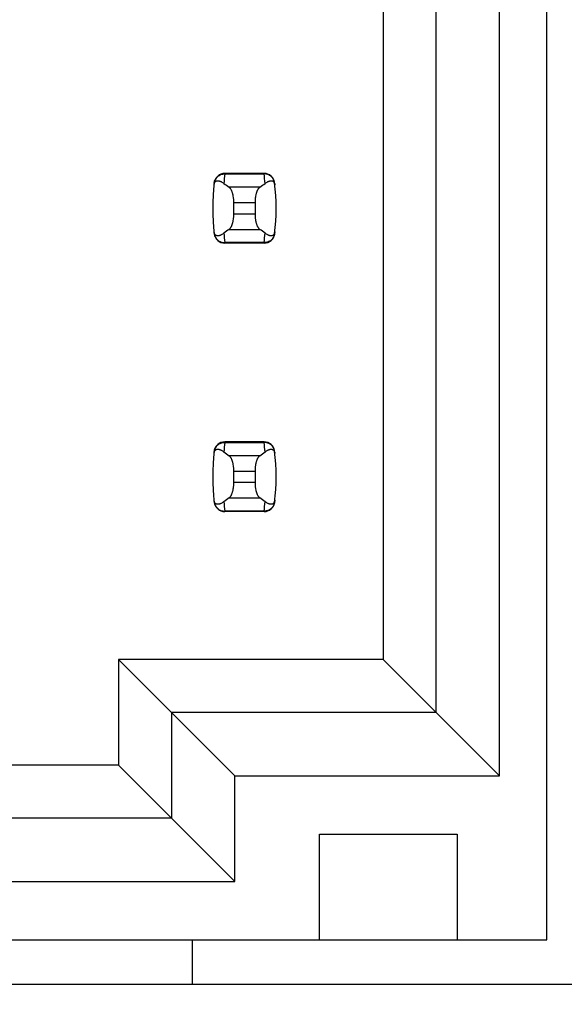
# Model space of a CAD drawing. Header units: inches. Extents: x 0 to 34, y 0 to 22.
# Tile 8 of 53: x 8.772 to 9.177, y 8.071 to 8.805. Entities that reach past the tile are written whole.
import ezdxf

# ---------------------------------------------------------------- set-up
doc = ezdxf.new("R2010")
doc.units = ezdxf.units.IN
doc.header["$LTSCALE"] = 1.87
doc.header["$MEASUREMENT"] = 0
doc.layers.get('0').update_dxf_attribs({"linetype": 'CONTINUOUS'})
doc.layers.add('DIMENSIONS', color=7, linetype='CONTINUOUS')
doc.styles.get("Standard").update_dxf_attribs({"font": 'txt', "width": 0.8})
doc.dimstyles.new('DIMSTYLE_1', dxfattribs={"dimtxt": 0.125, "dimasz": 0.18, "dimexe": 0.18, "dimexo": 0.0625, "dimgap": 0.09, "dimtad": 0, "dimtih": 1, "dimtoh": 1, "dimdec": 3, "dimlfac": 0.5, "dimzin": 4, "dimdsep": 46, "dimtxsty": 'STANDARD', "dimblk": '_FILLED', "dimblk1": '_FILLED', "dimblk2": '_FILLED', "dimcen": 0.09, "dimadec": 0, "dimazin": 0, "dimtp": 0.01, "dimtm": 0.01, "dimtfac": 1, "dimtdec": 3, "dimtofl": 0, "dimtmove": 0, "dimatfit": 3, "dimldrblk": '_FILLED', "dimfxl": 1, "dimtolj": 1, "dimtzin": 4, "dimarcsym": 0})

# ---------------------------------------------------------------- blocks, each defined once
blk = doc.blocks.new('*D17')
at = {"layer": 'DIMENSIONS', "color": 2, "linetype": 'CONTINUOUS'}
blk.add_line((9.19008, 8.02395), (9.19008, 5.81295), dxfattribs=at)
at = {"layer": 'DIMENSIONS', "color": 2, "linetype": 'CONTINUOUS', "insert": (9.12758, 5.75045), "char_height": 0.125, "width": 1.125, "attachment_point": 3, "rotation": 90, "line_spacing_factor": 0.9}
blk.add_mtext('.241{\\Ftxt.shx;\\W1.000000;\\H0.125000; }[6.12]', dxfattribs=at)
blk = doc.blocks.new('_FILLED')
at = {"color": 0, "linetype": 'BYBLOCK'}
blk.add_solid([(0, 0), (-1, 0.1736), (-1, -0.1736)], dxfattribs=at)

msp = doc.modelspace()

# ---------------------------------------------------------------- linework, layer by layer
at = {"color": 7, "linetype": 'CONTINUOUS'}
for p, q in [((9.16431, 8.11957), (9.16431, 15.00934)), ((9.04226, 9.48335), (9.04226, 8.32823)), ((9.08163, 9.48335), (9.08163, 8.28886)), ((9.12887, 8.24162), (9.12887, 9.48335)), ((8.92446, 8.69044), (8.92444, 8.69003)), ((8.92444, 8.69003), (8.95377, 8.69003)), ((8.95376, 8.69044), (8.92446, 8.69044)), ((8.95377, 8.69003), (8.95376, 8.69044)), ((8.95047, 8.68012), (8.92775, 8.68012)), ((8.93123, 8.66872), (8.94698, 8.66872)), ((8.93123, 8.66019), (8.93123, 8.66872)), ((8.94698, 8.66872), (8.94698, 8.66019)), ((8.94698, 8.66019), (8.93123, 8.66019)), ((8.92775, 8.64878), (8.95047, 8.64878)), ((8.95377, 8.63887), (8.92444, 8.63887)), ((8.92444, 8.63887), (8.92446, 8.63847)), ((8.95376, 8.63847), (8.92446, 8.63847)), ((8.95376, 8.63847), (8.95377, 8.63887)), ((8.92446, 8.49044), (8.92444, 8.49003)), ((8.92444, 8.49003), (8.95377, 8.49003)), ((8.95376, 8.49044), (8.92446, 8.49044)), ((8.95377, 8.49003), (8.95376, 8.49044)), ((8.95047, 8.48012), (8.92775, 8.48012)), ((8.93123, 8.46872), (8.94698, 8.46872)), ((8.93123, 8.46019), (8.93123, 8.46872)), ((8.94698, 8.46872), (8.94698, 8.46019)), ((8.94698, 8.46019), (8.93123, 8.46019)), ((8.92775, 8.44878), (8.95047, 8.44878)), ((8.95377, 8.43887), (8.92444, 8.43887)), ((8.92444, 8.43887), (8.92446, 8.43847)), ((8.95376, 8.43847), (8.92446, 8.43847)), ((8.95376, 8.43847), (8.95377, 8.43887)), ((9.04226, 8.32823), (8.84541, 8.32823)), ((8.93202, 8.24162), (8.84541, 8.32823)), ((8.84541, 8.32823), (8.84541, 8.24949)), ((9.12887, 8.24162), (9.04226, 8.32823)), ((9.08163, 8.28886), (8.88478, 8.28886)), ((8.88478, 8.28886), (8.88478, 8.21012)), ((8.84541, 8.24949), (8.43596, 8.24949)), ((8.93202, 8.16288), (8.84541, 8.24949)), ((8.93202, 8.24162), (9.12887, 8.24162)), ((8.93202, 8.16288), (8.93202, 8.24162)), ((8.88478, 8.21012), (8.39659, 8.21012)), ((8.99501, 8.19831), (9.09738, 8.19831)), ((8.99501, 8.11957), (8.99501, 8.19831)), ((9.09738, 8.19831), (9.09738, 8.11957)), ((8.34934, 8.16288), (8.93202, 8.16288)), ((8.31391, 8.11957), (9.16431, 8.11957)), ((8.90053, 8.08645), (8.90053, 8.11957)), ((8.27408, 8.08645), (9.19008, 8.08645))]:
    msp.add_line(p, q, dxfattribs=at)
for centre, radius, start, end in [((8.92446, 8.68256), 0.00787, 90, 173.04714), ((9.07297, 8.67206), 0.14961, 173.09895, 175.79453), ((8.95376, 8.68256), 0.00787, 6.95286, 90), ((8.80524, 8.67206), 0.14961, 4.20547, 6.90106), ((9.07297, 8.66445), 0.15748, 173.04714, 186.95286), ((8.80525, 8.66445), 0.15748, 353.04714, 6.95286), ((8.92446, 8.64634), 0.00787, 186.95286, 270), ((9.07297, 8.65685), 0.14961, 184.20547, 186.90106), ((8.95376, 8.64634), 0.00787, 270, 353.04714), ((8.80524, 8.65685), 0.14961, 353.09895, 355.79453), ((8.92446, 8.48256), 0.00787, 90, 173.04714), ((9.07297, 8.47206), 0.14961, 173.09895, 175.79453), ((8.95376, 8.48256), 0.00787, 6.95286, 90), ((8.80524, 8.47206), 0.14961, 4.20547, 6.90106), ((9.07297, 8.46445), 0.15748, 173.04714, 186.95286), ((8.80525, 8.46445), 0.15748, 353.04714, 6.95286), ((8.92446, 8.44634), 0.00787, 186.95286, 270), ((9.07297, 8.45685), 0.14961, 184.20547, 186.90106), ((8.95376, 8.44634), 0.00787, 270, 353.04714), ((8.80524, 8.45685), 0.14961, 353.09895, 355.79453)]:
    msp.add_arc(centre, radius, start, end, dxfattribs=at)
for centre, start_param, end_param in [((9.29525, 8.71797), -2.804032, -2.774684), ((8.58297, 8.71797), -0.366909, -0.33756), ((9.29525, 8.61094), 2.774684, 2.804032), ((8.58297, 8.61094), 0.33756, 0.366909), ((9.29525, 8.51797), -2.804032, -2.774684), ((8.58297, 8.51797), -0.366909, -0.33756), ((9.29525, 8.41094), 2.774684, 2.804032), ((8.58297, 8.41094), 0.33756, 0.366909)]:
    msp.add_ellipse(centre, major_axis=(0.3937, 0), ratio=0.267949, start_param=start_param, end_param=end_param, dxfattribs=at)
for points, knots in [([(8.91646, 8.68193), (8.91648, 8.68215), (8.91655, 8.68257), (8.91674, 8.68324), (8.917, 8.68377), (8.9173, 8.68417), (8.91752, 8.68438), (8.91774, 8.68456), (8.91803, 8.68473), (8.91841, 8.68489), (8.91888, 8.68498), (8.91935, 8.68499), (8.91983, 8.68495), (8.92031, 8.68485), (8.92079, 8.68471), (8.92128, 8.68452), (8.92194, 8.68422), (8.92279, 8.68373), (8.92344, 8.68328), (8.92376, 8.68303)], [0, 0, 0, 0, 0.071006, 0.129799, 0.218638, 0.253906, 0.285388, 0.314234, 0.341262, 0.392021, 0.44087, 0.489522, 0.538946, 0.589704, 0.642132, 0.696441, 0.752768, 0.871825, 1, 1, 1, 1]), ([(8.91663, 8.68338), (8.91668, 8.68383), (8.91688, 8.68474), (8.91743, 8.68602), (8.9182, 8.68718), (8.91919, 8.68819), (8.92034, 8.689), (8.92163, 8.6896), (8.92302, 8.68996), (8.92397, 8.69004), (8.92444, 8.69003)], [0, 0, 0, 0, 0.123003, 0.246291, 0.370116, 0.494653, 0.619981, 0.746077, 0.872817, 1, 1, 1, 1]), ([(8.96159, 8.68338), (8.96153, 8.68383), (8.96134, 8.68474), (8.96079, 8.68602), (8.96001, 8.68718), (8.95903, 8.68819), (8.95787, 8.689), (8.95658, 8.6896), (8.9552, 8.68996), (8.95425, 8.69004), (8.95377, 8.69003)], [0, 0, 0, 0, 0.123003, 0.246291, 0.370116, 0.494653, 0.619981, 0.746077, 0.872817, 1, 1, 1, 1]), ([(8.95445, 8.68303), (8.95478, 8.68328), (8.95543, 8.68373), (8.95627, 8.68422), (8.95694, 8.68452), (8.95743, 8.68471), (8.95791, 8.68485), (8.95839, 8.68495), (8.95887, 8.68499), (8.95934, 8.68498), (8.9598, 8.68489), (8.96018, 8.68473), (8.96048, 8.68456), (8.9607, 8.68438), (8.96091, 8.68417), (8.96122, 8.68377), (8.96147, 8.68324), (8.96167, 8.68257), (8.96173, 8.68215), (8.96176, 8.68193)], [0, 0, 0, 0, 0.128175, 0.247232, 0.303559, 0.357868, 0.410296, 0.461054, 0.510478, 0.55913, 0.607979, 0.658738, 0.685766, 0.714612, 0.746094, 0.781362, 0.870201, 0.928994, 1, 1, 1, 1]), ([(8.93123, 8.66872), (8.93123, 8.66938), (8.9312, 8.67036), (8.93109, 8.67166), (8.93093, 8.6729), (8.93072, 8.6741), (8.93044, 8.67523), (8.93021, 8.67601), (8.92996, 8.67674), (8.92969, 8.67742), (8.9294, 8.67803), (8.92909, 8.67859), (8.92878, 8.67907), (8.92845, 8.67949), (8.92811, 8.67984), (8.92787, 8.68004), (8.92775, 8.68012)], [0, 0, 0, 0, 0.161727, 0.24118, 0.31897, 0.467608, 0.537656, 0.604387, 0.667531, 0.726879, 0.782283, 0.833661, 0.881, 0.924368, 0.96394, 1, 1, 1, 1]), ([(8.95047, 8.68012), (8.95035, 8.68004), (8.95011, 8.67984), (8.94977, 8.67949), (8.94944, 8.67907), (8.94912, 8.67859), (8.94882, 8.67803), (8.94853, 8.67742), (8.94826, 8.67674), (8.94801, 8.67601), (8.94778, 8.67523), (8.9475, 8.6741), (8.94728, 8.6729), (8.94713, 8.67166), (8.94702, 8.67036), (8.94698, 8.66938), (8.94698, 8.66872)], [0, 0, 0, 0, 0.03606, 0.075632, 0.119, 0.166339, 0.217717, 0.273121, 0.332469, 0.395614, 0.462344, 0.532392, 0.68103, 0.75882, 0.838273, 1, 1, 1, 1]), ([(8.92775, 8.64878), (8.92787, 8.64887), (8.92811, 8.64906), (8.92845, 8.64941), (8.92878, 8.64983), (8.92909, 8.65032), (8.9294, 8.65087), (8.92969, 8.65149), (8.92996, 8.65216), (8.93021, 8.65289), (8.93044, 8.65368), (8.93072, 8.65481), (8.93093, 8.656), (8.93109, 8.65725), (8.9312, 8.65854), (8.93123, 8.65953), (8.93123, 8.66019)], [0, 0, 0, 0, 0.03606, 0.075632, 0.119, 0.166339, 0.217717, 0.273121, 0.332469, 0.395614, 0.462344, 0.532392, 0.68103, 0.75882, 0.838273, 1, 1, 1, 1]), ([(8.94698, 8.66019), (8.94698, 8.65953), (8.94702, 8.65854), (8.94713, 8.65725), (8.94728, 8.656), (8.9475, 8.65481), (8.94778, 8.65368), (8.94801, 8.65289), (8.94826, 8.65216), (8.94853, 8.65149), (8.94882, 8.65087), (8.94912, 8.65032), (8.94944, 8.64983), (8.94977, 8.64941), (8.95011, 8.64906), (8.95035, 8.64887), (8.95047, 8.64878)], [0, 0, 0, 0, 0.161727, 0.24118, 0.31897, 0.467608, 0.537656, 0.604387, 0.667531, 0.726879, 0.782283, 0.833661, 0.881, 0.924368, 0.96394, 1, 1, 1, 1]), ([(8.92376, 8.64588), (8.92344, 8.64563), (8.92279, 8.64517), (8.92194, 8.64469), (8.92128, 8.64438), (8.92079, 8.6442), (8.92031, 8.64405), (8.91983, 8.64396), (8.91935, 8.64391), (8.91888, 8.64393), (8.91841, 8.64402), (8.91803, 8.64417), (8.91774, 8.64435), (8.91752, 8.64452), (8.9173, 8.64474), (8.917, 8.64513), (8.91674, 8.64567), (8.91655, 8.64634), (8.91648, 8.64675), (8.91646, 8.64698)], [0, 0, 0, 0, 0.128175, 0.247232, 0.303559, 0.357868, 0.410296, 0.461054, 0.510478, 0.55913, 0.607979, 0.658738, 0.685766, 0.714612, 0.746094, 0.781362, 0.870201, 0.928994, 1, 1, 1, 1]), ([(8.91663, 8.64553), (8.91668, 8.64507), (8.91688, 8.64417), (8.91743, 8.64289), (8.9182, 8.64172), (8.91919, 8.64072), (8.92034, 8.6399), (8.92163, 8.63931), (8.92302, 8.63894), (8.92397, 8.63887), (8.92444, 8.63887)], [0, 0, 0, 0, 0.123003, 0.246291, 0.370116, 0.494653, 0.619981, 0.746077, 0.872817, 1, 1, 1, 1]), ([(8.96159, 8.64553), (8.96153, 8.64507), (8.96134, 8.64417), (8.96079, 8.64289), (8.96001, 8.64172), (8.95903, 8.64072), (8.95787, 8.6399), (8.95658, 8.63931), (8.9552, 8.63894), (8.95425, 8.63887), (8.95377, 8.63887)], [0, 0, 0, 0, 0.123003, 0.246291, 0.370116, 0.494653, 0.619981, 0.746077, 0.872817, 1, 1, 1, 1]), ([(8.96176, 8.64698), (8.96173, 8.64675), (8.96167, 8.64634), (8.96147, 8.64567), (8.96122, 8.64513), (8.96091, 8.64474), (8.9607, 8.64452), (8.96048, 8.64435), (8.96018, 8.64417), (8.9598, 8.64402), (8.95934, 8.64393), (8.95887, 8.64391), (8.95839, 8.64396), (8.95791, 8.64405), (8.95743, 8.6442), (8.95694, 8.64438), (8.95627, 8.64469), (8.95543, 8.64517), (8.95478, 8.64563), (8.95445, 8.64588)], [0, 0, 0, 0, 0.071006, 0.129799, 0.218638, 0.253906, 0.285389, 0.314234, 0.341262, 0.392021, 0.44087, 0.489522, 0.538946, 0.589704, 0.642132, 0.696441, 0.752768, 0.871825, 1, 1, 1, 1]), ([(8.91663, 8.48338), (8.91668, 8.48383), (8.91688, 8.48474), (8.91743, 8.48602), (8.9182, 8.48718), (8.91919, 8.48819), (8.92034, 8.489), (8.92163, 8.4896), (8.92302, 8.48996), (8.92397, 8.49004), (8.92444, 8.49003)], [0, 0, 0, 0, 0.123003, 0.246291, 0.370116, 0.494653, 0.619981, 0.746077, 0.872817, 1, 1, 1, 1]), ([(8.96159, 8.48338), (8.96153, 8.48383), (8.96134, 8.48474), (8.96079, 8.48602), (8.96001, 8.48718), (8.95903, 8.48819), (8.95787, 8.489), (8.95658, 8.4896), (8.9552, 8.48996), (8.95425, 8.49004), (8.95377, 8.49003)], [0, 0, 0, 0, 0.123003, 0.246291, 0.370116, 0.494653, 0.619981, 0.746077, 0.872817, 1, 1, 1, 1]), ([(8.91646, 8.48193), (8.91648, 8.48215), (8.91655, 8.48257), (8.91674, 8.48324), (8.917, 8.48377), (8.9173, 8.48417), (8.91752, 8.48438), (8.91774, 8.48456), (8.91803, 8.48473), (8.91841, 8.48489), (8.91888, 8.48498), (8.91935, 8.48499), (8.91983, 8.48495), (8.92031, 8.48485), (8.92079, 8.48471), (8.92128, 8.48452), (8.92194, 8.48422), (8.92279, 8.48373), (8.92344, 8.48328), (8.92376, 8.48303)], [0, 0, 0, 0, 0.071006, 0.129799, 0.218638, 0.253906, 0.285388, 0.314234, 0.341262, 0.392021, 0.44087, 0.489522, 0.538946, 0.589704, 0.642132, 0.696441, 0.752768, 0.871825, 1, 1, 1, 1]), ([(8.93123, 8.46872), (8.93123, 8.46938), (8.9312, 8.47036), (8.93109, 8.47166), (8.93093, 8.4729), (8.93072, 8.4741), (8.93044, 8.47523), (8.93021, 8.47601), (8.92996, 8.47674), (8.92969, 8.47742), (8.9294, 8.47803), (8.92909, 8.47859), (8.92878, 8.47907), (8.92845, 8.47949), (8.92811, 8.47984), (8.92787, 8.48004), (8.92775, 8.48012)], [0, 0, 0, 0, 0.161727, 0.24118, 0.31897, 0.467608, 0.537656, 0.604387, 0.667531, 0.726879, 0.782283, 0.833661, 0.881, 0.924368, 0.96394, 1, 1, 1, 1]), ([(8.95047, 8.48012), (8.95035, 8.48004), (8.95011, 8.47984), (8.94977, 8.47949), (8.94944, 8.47907), (8.94912, 8.47859), (8.94882, 8.47803), (8.94853, 8.47742), (8.94826, 8.47674), (8.94801, 8.47601), (8.94778, 8.47523), (8.9475, 8.4741), (8.94728, 8.4729), (8.94713, 8.47166), (8.94702, 8.47036), (8.94698, 8.46938), (8.94698, 8.46872)], [0, 0, 0, 0, 0.03606, 0.075632, 0.119, 0.166339, 0.217717, 0.273121, 0.332469, 0.395614, 0.462344, 0.532392, 0.68103, 0.75882, 0.838273, 1, 1, 1, 1]), ([(8.95445, 8.48303), (8.95478, 8.48328), (8.95543, 8.48373), (8.95627, 8.48422), (8.95694, 8.48452), (8.95743, 8.48471), (8.95791, 8.48485), (8.95839, 8.48495), (8.95887, 8.48499), (8.95934, 8.48498), (8.9598, 8.48489), (8.96018, 8.48473), (8.96048, 8.48456), (8.9607, 8.48438), (8.96091, 8.48417), (8.96122, 8.48377), (8.96147, 8.48324), (8.96167, 8.48257), (8.96173, 8.48215), (8.96176, 8.48193)], [0, 0, 0, 0, 0.128175, 0.247232, 0.303559, 0.357868, 0.410296, 0.461054, 0.510478, 0.55913, 0.607979, 0.658738, 0.685766, 0.714612, 0.746094, 0.781362, 0.870201, 0.928994, 1, 1, 1, 1]), ([(8.92775, 8.44878), (8.92787, 8.44887), (8.92811, 8.44906), (8.92845, 8.44941), (8.92878, 8.44983), (8.92909, 8.45032), (8.9294, 8.45087), (8.92969, 8.45149), (8.92996, 8.45216), (8.93021, 8.45289), (8.93044, 8.45368), (8.93072, 8.45481), (8.93093, 8.456), (8.93109, 8.45725), (8.9312, 8.45854), (8.93123, 8.45953), (8.93123, 8.46019)], [0, 0, 0, 0, 0.03606, 0.075632, 0.119, 0.166339, 0.217717, 0.273121, 0.332469, 0.395614, 0.462344, 0.532392, 0.68103, 0.75882, 0.838273, 1, 1, 1, 1]), ([(8.94698, 8.46019), (8.94698, 8.45953), (8.94702, 8.45854), (8.94713, 8.45725), (8.94728, 8.456), (8.9475, 8.45481), (8.94778, 8.45368), (8.94801, 8.45289), (8.94826, 8.45216), (8.94853, 8.45149), (8.94882, 8.45087), (8.94912, 8.45032), (8.94944, 8.44983), (8.94977, 8.44941), (8.95011, 8.44906), (8.95035, 8.44887), (8.95047, 8.44878)], [0, 0, 0, 0, 0.161727, 0.24118, 0.31897, 0.467608, 0.537656, 0.604387, 0.667531, 0.726879, 0.782283, 0.833661, 0.881, 0.924368, 0.96394, 1, 1, 1, 1]), ([(8.92376, 8.44588), (8.92344, 8.44563), (8.92279, 8.44517), (8.92194, 8.44469), (8.92128, 8.44438), (8.92079, 8.4442), (8.92031, 8.44405), (8.91983, 8.44396), (8.91935, 8.44391), (8.91888, 8.44393), (8.91841, 8.44402), (8.91803, 8.44417), (8.91774, 8.44435), (8.91752, 8.44452), (8.9173, 8.44474), (8.917, 8.44513), (8.91674, 8.44567), (8.91655, 8.44634), (8.91648, 8.44675), (8.91646, 8.44698)], [0, 0, 0, 0, 0.128175, 0.247232, 0.303559, 0.357868, 0.410296, 0.461054, 0.510478, 0.55913, 0.607979, 0.658738, 0.685766, 0.714612, 0.746094, 0.781362, 0.870201, 0.928994, 1, 1, 1, 1]), ([(8.91663, 8.44553), (8.91668, 8.44507), (8.91688, 8.44417), (8.91743, 8.44289), (8.9182, 8.44172), (8.91919, 8.44072), (8.92034, 8.4399), (8.92163, 8.43931), (8.92302, 8.43894), (8.92397, 8.43887), (8.92444, 8.43887)], [0, 0, 0, 0, 0.123003, 0.246291, 0.370116, 0.494653, 0.619981, 0.746077, 0.872817, 1, 1, 1, 1]), ([(8.96159, 8.44553), (8.96153, 8.44507), (8.96134, 8.44417), (8.96079, 8.44289), (8.96001, 8.44172), (8.95903, 8.44072), (8.95787, 8.4399), (8.95658, 8.43931), (8.9552, 8.43894), (8.95425, 8.43887), (8.95377, 8.43887)], [0, 0, 0, 0, 0.123003, 0.246291, 0.370116, 0.494653, 0.619981, 0.746077, 0.872817, 1, 1, 1, 1]), ([(8.96176, 8.44698), (8.96173, 8.44675), (8.96167, 8.44634), (8.96147, 8.44567), (8.96122, 8.44513), (8.96091, 8.44474), (8.9607, 8.44452), (8.96048, 8.44435), (8.96018, 8.44417), (8.9598, 8.44402), (8.95934, 8.44393), (8.95887, 8.44391), (8.95839, 8.44396), (8.95791, 8.44405), (8.95743, 8.4442), (8.95694, 8.44438), (8.95627, 8.44469), (8.95543, 8.44517), (8.95478, 8.44563), (8.95445, 8.44588)], [0, 0, 0, 0, 0.071006, 0.129799, 0.218638, 0.253906, 0.285389, 0.314234, 0.341262, 0.392021, 0.44087, 0.489522, 0.538946, 0.589704, 0.642132, 0.696441, 0.752768, 0.871825, 1, 1, 1, 1])]:
    msp.add_open_spline(points, degree=3, knots=knots, dxfattribs=at)

# ---------------------------------------------------------------- dimensions: what is measured, and where the dimension line sits
at = {"layer": 'DIMENSIONS', "color": 2, "linetype": 'CONTINUOUS'}
dim = msp.add_ordinate_dim(feature_location=(9.19008, 8.02395), offset=(0, -2.211), dtype=1, origin=(8.70808, 8.08645), dimstyle='DIMSTYLE_1', dxfattribs=at)
dim.commit()
dim.dimension.update_dxf_attribs({"geometry": '*D17', "text_midpoint": (9.3021, 4.96445)})

doc.saveas('drawing.dxf')
